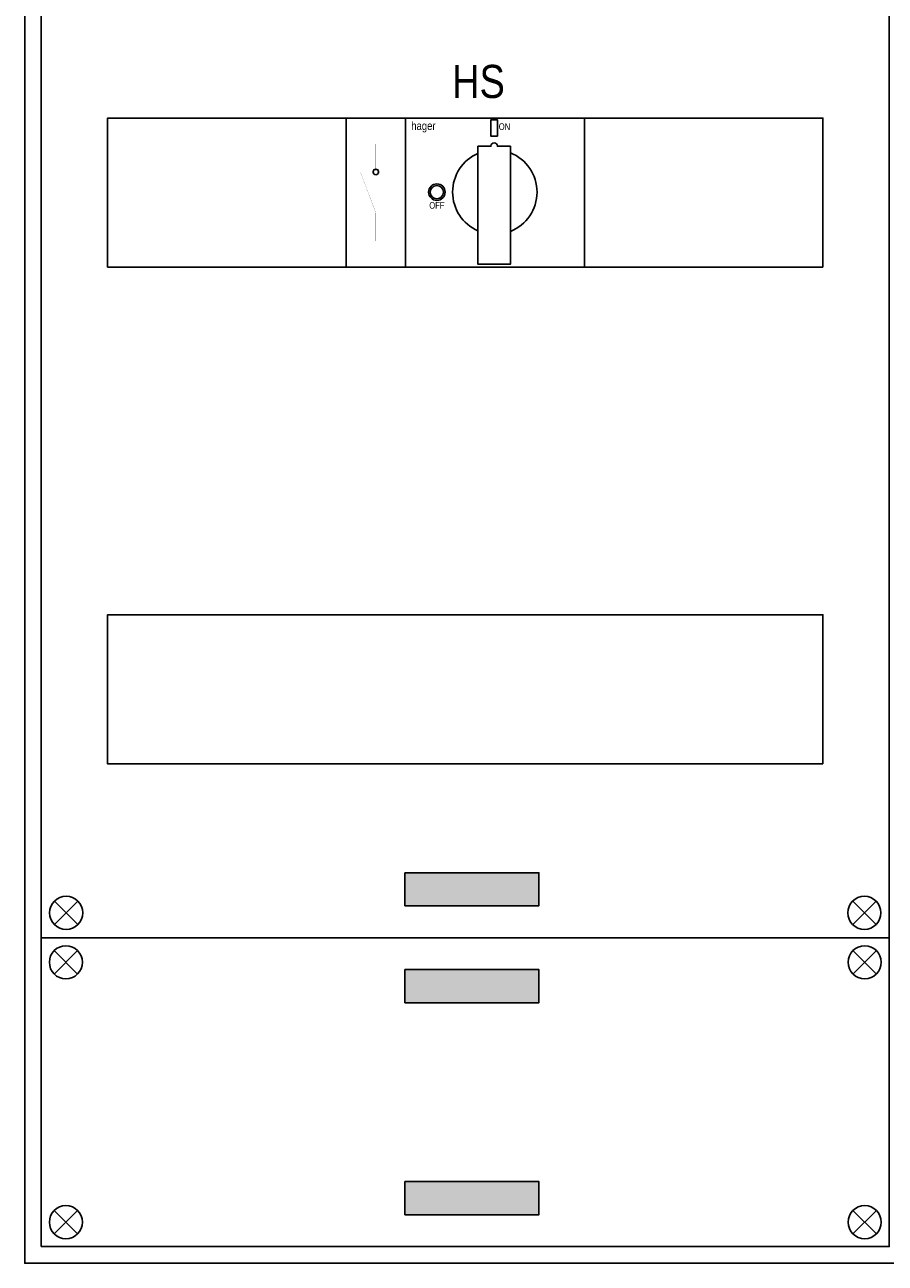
# Model space of a CAD drawing. Header units: millimetres. Extents: x -31842 to 195000, y -27609 to 95000.
# Tile 3 of 21: x -31842 to -29244, y 14839 to 18578. Entities that reach past the tile are written whole.
import ezdxf
from ezdxf.enums import TextEntityAlignment as Align

# ---------------------------------------------------------------- set-up
doc = ezdxf.new("R2010")
doc.units = ezdxf.units.MM
doc.header["$LTSCALE"] = 100
doc.layers.add('EL$6----', color=7, linetype='Continuous')
doc.styles.add('Arial', font='ARIALN.TTF')

# ---------------------------------------------------------------- blocks, each defined once
blk = doc.blocks.new('Hager Hoofdschakelaar draaiknop HA')
at = {"color": 0}
for points in [[(0, -450), (0, 0), (180, 0), (180, -450)], [(180, -450), (180, 0), (720, 0), (720, -450)]]:
    blk.add_lwpolyline(points, close=True, dxfattribs=at)
at = {"flags": 128}
blk.add_lwpolyline([(457.3, -55), (457.3, -5), (437.3, -5), (437.3, -55)], close=True, dxfattribs=at)
at = {"ltscale": 100, "const_width": 0.422}
for points in [[(90, -154.4), (90, -78.5)], [(43.4, -162.9), (90, -287.1), (90, -371.5)], [(81.6, -154.4), (98.4, -154.4)]]:
    blk.add_lwpolyline(points, dxfattribs=at)
at = {"color": 0}
blk.add_lwpolyline([(496.1, -85), (496.1, -441.3), (398.4, -441.3), (398.4, -85), (437.3, -85, -1), (457.3, -85)], format="xyb", close=True, dxfattribs=at)
for radius in [25, 20]:
    blk.add_circle((274.3, -223.6), radius)
for start, end in [(113.541, 246.459), (291.5322, 68.4678)]:
    blk.add_arc((449.3, -223.6), 127.5, start, end, dxfattribs=at)
for radius, start, end in [(8.44, 90, 270), (8.02, 90, 270), (8.44, 270, 90), (8.02, 270, 90)]:
    blk.add_arc((90, -162.9), radius, start, end)
at = {"color": 160, "style": 'Arial'}
blk.add_text('hager', height=25, dxfattribs=at).set_placement((197, -35.8))
at = {"color": 252, "style": 'Arial'}
blk.add_text('ON', height=20, dxfattribs=at).set_placement((461.1, -35.8))
blk.add_text('OFF', height=20, dxfattribs=at).set_placement((274.3, -263.6), align=Align.MIDDLE_CENTER)

msp = doc.modelspace()

# ---------------------------------------------------------------- hatches: boundary and pattern name
at = {"layer": 'EL$6----'}
for points in [[(-30289.2, 16017.8), (-30289.2, 15917.8), (-30694.1, 15917.8), (-30694.1, 16017.8)], [(-30289.2, 15625.2), (-30289.2, 15725.2), (-30694.1, 15725.2), (-30694.1, 15625.2)], [(-30289.2, 15084.9), (-30289.2, 14984.9), (-30694.1, 14984.9), (-30694.1, 15084.9)]]:
    msp.add_hatch(color=256, dxfattribs=at).paths.add_polyline_path(points)

# ---------------------------------------------------------------- linework, layer by layer
for points in [[(-31841.7, 24137.3), (-24061.7, 24137.3), (-24061.7, 14838.6), (-31841.7, 14838.6)], [(-31791.7, 21821.5), (-29231.7, 21821.5), (-29231.7, 15821.5), (-31791.7, 15821.5)], [(-31791.7, 14888.6), (-29231.7, 14888.6), (-29231.7, 15821.5), (-31791.7, 15821.5)]]:
    msp.add_lwpolyline(points, close=True, dxfattribs=at)
at = {"layer": 'EL$6----', "ltscale": 0.2}
for points in [[(-29431.7, 17846.5), (-31591.7, 17846.5), (-31591.7, 18296.5), (-29431.7, 18296.5)], [(-29431.7, 16346.5), (-31591.7, 16346.5), (-31591.7, 16796.5), (-29431.7, 16796.5)]]:
    msp.add_lwpolyline(points, close=True, dxfattribs=at)
at = {"layer": 'EL$6----', "flags": 128}
for points in [[(-30694.1, 16017.8), (-30289.2, 16017.8), (-30289.2, 15917.8), (-30694.1, 15917.8), (-30694.1, 16017.8)], [(-30694.1, 15625.2), (-30289.2, 15625.2), (-30289.2, 15725.2), (-30694.1, 15725.2), (-30694.1, 15625.2)], [(-30694.1, 15084.9), (-30289.2, 15084.9), (-30289.2, 14984.9), (-30694.1, 14984.9), (-30694.1, 15084.9)]]:
    msp.add_lwpolyline(points, dxfattribs=at)
at = {"layer": 'EL$6----'}
for points in [[(-31752, 15861.1), (-31681.3, 15931.8)], [(-31681.3, 15861.1), (-31752, 15931.8)], [(-29271.3, 15861.1), (-29342, 15931.8)], [(-29342, 15861.1), (-29271.3, 15931.8)], [(-31752.8, 15711.9), (-31682.1, 15782.6)], [(-31682.1, 15711.9), (-31752.8, 15782.6)], [(-29270.5, 15711.9), (-29341.2, 15782.6)], [(-29341.2, 15711.9), (-29270.5, 15782.6)], [(-31752.8, 14998.1), (-31682.1, 14927.4)], [(-31682.1, 14998.1), (-31752.8, 14927.4)], [(-29270.5, 14998.1), (-29341.2, 14927.4)], [(-29341.2, 14998.1), (-29270.5, 14927.4)]]:
    msp.add_lwpolyline(points, dxfattribs=at)
for centre in [(-31716.7, 15896.5), (-29306.7, 15896.5), (-31717.5, 15747.3), (-29305.8, 15747.3), (-31717.5, 14962.7), (-29305.8, 14962.7)]:
    msp.add_circle(centre, 50, dxfattribs=at)

# ---------------------------------------------------------------- block references
msp.add_blockref('Hager Hoofdschakelaar draaiknop HA', (-30871.7, 18296.5), dxfattribs=at)

# ---------------------------------------------------------------- texts
at = {"layer": 'EL$6----', "style": 'Arial'}
msp.add_text('HS', height=100, dxfattribs=at).set_placement((-30471.7, 18407.1), align=Align.MIDDLE_CENTER)

doc.saveas('drawing.dxf')
